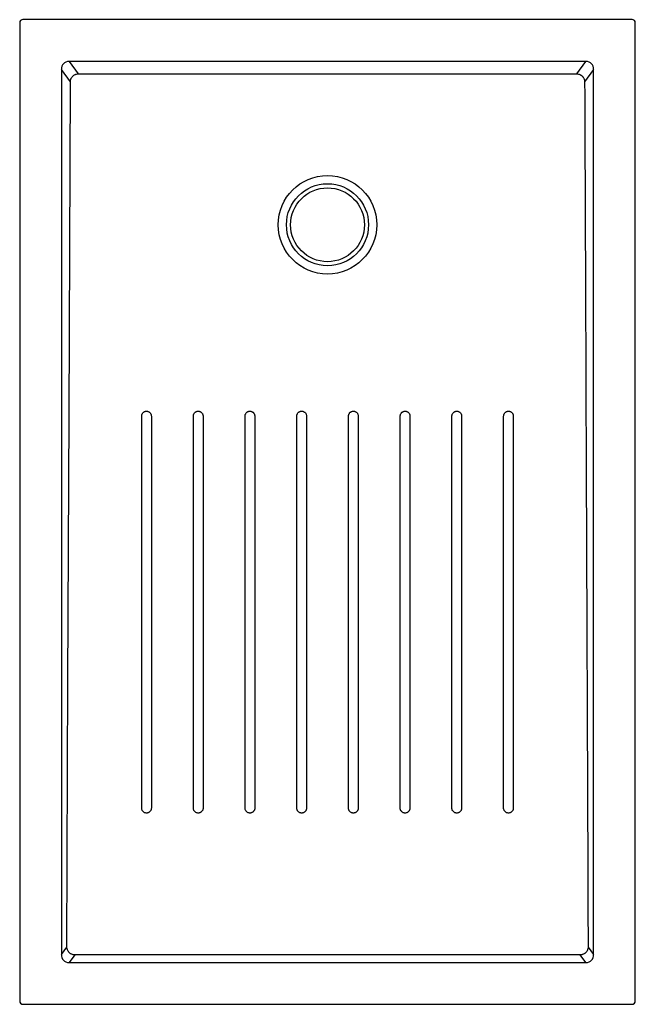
# Model space of a CAD drawing. Header units: millimetres. Extents: x 3978.51 to 3979.26, y 2518.07 to 2519.27.
import ezdxf

# ---------------------------------------------------------------- set-up
doc = ezdxf.new("R2010")
doc.units = ezdxf.units.MM
doc.layers.add('SANINDUSA', color=3, linetype='Continuous')

msp = doc.modelspace()

# ---------------------------------------------------------------- linework, layer by layer
at = {"layer": 'SANINDUSA'}
for p, q in [((3978.5058, 2519.2689), (3978.5058, 2518.0769)), ((3979.2518, 2519.2729), (3978.5098, 2519.2729)), ((3979.2558, 2518.0769), (3979.2558, 2519.2689)), ((3979.1957, 2519.2219), (3978.5659, 2519.2219)), ((3978.5659, 2519.2219), (3978.577, 2519.2068)), ((3979.1846, 2519.2068), (3979.1957, 2519.2219)), ((3978.5566, 2519.2121), (3978.5566, 2518.1336)), ((3978.5675, 2519.1973), (3978.5566, 2519.2121)), ((3979.205, 2519.2121), (3979.1941, 2519.1973)), ((3979.205, 2518.1336), (3979.205, 2519.2121)), ((3978.5566, 2518.1336), (3978.5633, 2518.1427)), ((3979.1983, 2518.1427), (3979.205, 2518.1336)), ((3978.5728, 2518.1331), (3978.5659, 2518.1238)), ((3979.1957, 2518.1238), (3979.1888, 2518.1331)), ((3978.5659, 2518.1238), (3979.1957, 2518.1238)), ((3978.5098, 2518.0729), (3979.2518, 2518.0729))]:
    msp.add_line(p, q, dxfattribs=at)
at = {"layer": 'SANINDUSA', "flags": 128}
for points in [[(3978.5633, 2518.1427), (3978.5646, 2518.4665), (3978.5659, 2518.7904), (3978.5675, 2519.1973)], [(3978.6544, 2518.3118), (3978.6544, 2518.3218), (3978.6544, 2518.3618), (3978.6544, 2518.5218), (3978.6544, 2518.7898)], [(3978.7174, 2518.3118), (3978.7174, 2518.3218), (3978.7174, 2518.3618), (3978.7174, 2518.5218), (3978.7174, 2518.7898)], [(3978.7804, 2518.3118), (3978.7804, 2518.3218), (3978.7804, 2518.3618), (3978.7804, 2518.5218), (3978.7804, 2518.7898)], [(3978.8434, 2518.3118), (3978.8434, 2518.3218), (3978.8434, 2518.3618), (3978.8434, 2518.5218), (3978.8434, 2518.7898)], [(3978.8552, 2518.7898), (3978.8552, 2518.7798), (3978.8552, 2518.7398), (3978.8552, 2518.6998), (3978.8552, 2518.5399), (3978.8552, 2518.3118)], [(3978.9064, 2518.3118), (3978.9064, 2518.3218), (3978.9064, 2518.3618), (3978.9064, 2518.5218), (3978.9064, 2518.7898)], [(3978.9694, 2518.3118), (3978.9694, 2518.3218), (3978.9694, 2518.3618), (3978.9694, 2518.5218), (3978.9694, 2518.7898)], [(3979.0324, 2518.3118), (3979.0324, 2518.3218), (3979.0324, 2518.3618), (3979.0324, 2518.5218), (3979.0324, 2518.7898)], [(3979.0954, 2518.3118), (3979.0954, 2518.3218), (3979.0954, 2518.3618), (3979.0954, 2518.5218), (3979.0954, 2518.7898)], [(3979.1888, 2518.1331), (3979.0269, 2518.1331), (3978.865, 2518.1331), (3978.5728, 2518.1331)]]:
    msp.add_lwpolyline(points, dxfattribs=at)
at = {"layer": 'SANINDUSA'}
for radius in [0.06, 0.05, 0.045]:
    msp.add_circle((3978.8808, 2519.0229), radius, dxfattribs=at)
for centre, major_axis, ratio, start_param, end_param in [((3978.5098, 2519.2689), (0.00283, -0.00283), 0.999805, 2.356292, 3.926893), ((3979.2518, 2519.2689), (-0.00283, -0.00283), 0.999805, 2.356292, 3.926893), ((3978.5672, 2519.2108), (-0.00695, 0.00944), 0.853352, 5.692293, 7.174452), ((3979.1944, 2519.2108), (0.00695, 0.00944), 0.853352, 5.391918, 6.874077), ((3978.5672, 2518.135), (0.00695, 0.00944), 0.853352, 2.250326, 3.732485), ((3979.1944, 2518.135), (-0.00695, 0.00944), 0.853352, 2.550701, 4.03286), ((3978.5098, 2518.0769), (0.00283, 0.00283), 0.999805, 2.356292, 3.926893), ((3979.2518, 2518.0769), (-0.00283, 0.00283), 0.999805, 2.356292, 3.926893)]:
    msp.add_ellipse(centre, major_axis=major_axis, ratio=ratio, start_param=start_param, end_param=end_param, dxfattribs=at)
for points, knots in [([(3978.5675, 2519.1973), (3978.5675, 2519.1979), (3978.5676, 2519.1985), (3978.5678, 2519.1994), (3978.5679, 2519.1997), (3978.568, 2519.2003), (3978.5683, 2519.2009), (3978.5685, 2519.2015), (3978.5688, 2519.202), (3978.569, 2519.2023), (3978.5695, 2519.2031), (3978.5699, 2519.2035), (3978.5708, 2519.2044), (3978.5713, 2519.2048), (3978.5723, 2519.2055), (3978.5728, 2519.2058), (3978.5737, 2519.2062), (3978.574, 2519.2063), (3978.5746, 2519.2065), (3978.5749, 2519.2066), (3978.5758, 2519.2068), (3978.5764, 2519.2068), (3978.577, 2519.2068)], [0, 0, 0, 0, 0.125, 0.125, 0.1875, 0.1875, 0.25, 0.3125, 0.3125, 0.375, 0.375, 0.5, 0.5, 0.625, 0.625, 0.75, 0.75, 0.8125, 0.8125, 0.875, 0.875, 1, 1, 1, 1]), ([(3978.577, 2519.2068), (3978.6277, 2519.2068), (3978.6783, 2519.2068), (3978.7542, 2519.2068), (3978.7795, 2519.2068), (3978.8302, 2519.2068), (3978.8555, 2519.2068), (3978.9061, 2519.2068), (3978.9314, 2519.2068), (3978.9821, 2519.2068), (3979.0074, 2519.2068), (3979.0833, 2519.2068), (3979.1339, 2519.2068), (3979.1846, 2519.2068)], [0, 0, 0, 0, 0.25, 0.25, 0.375, 0.375, 0.5, 0.5, 0.625, 0.625, 0.75, 0.75, 1, 1, 1, 1]), ([(3979.1846, 2519.2068), (3979.1852, 2519.2068), (3979.1858, 2519.2068), (3979.187, 2519.2065), (3979.1876, 2519.2063), (3979.1885, 2519.2059), (3979.1888, 2519.2058), (3979.1893, 2519.2055), (3979.1896, 2519.2053), (3979.1904, 2519.2048), (3979.1908, 2519.2044), (3979.1915, 2519.2037), (3979.1917, 2519.2035), (3979.1921, 2519.203), (3979.1923, 2519.2028), (3979.1928, 2519.202), (3979.1931, 2519.2015), (3979.1934, 2519.2006), (3979.1936, 2519.2003), (3979.1937, 2519.1997), (3979.1938, 2519.1994), (3979.194, 2519.1985), (3979.1941, 2519.1979), (3979.1941, 2519.1973)], [0, 0, 0, 0, 0.125, 0.125, 0.25, 0.25, 0.3125, 0.3125, 0.375, 0.375, 0.5, 0.5, 0.5625, 0.5625, 0.625, 0.625, 0.75, 0.75, 0.8125, 0.8125, 0.875, 0.875, 1, 1, 1, 1]), ([(3979.1941, 2519.1973), (3979.1944, 2519.1094), (3979.1948, 2519.0215), (3979.1955, 2518.8458), (3979.1958, 2518.7579), (3979.1969, 2518.4942), (3979.1976, 2518.3185), (3979.1983, 2518.1427)], [0, 0, 0, 0, 0.25, 0.25, 0.5, 0.5, 1, 1, 1, 1]), ([(3978.6544, 2518.7898), (3978.6544, 2518.7902), (3978.6544, 2518.7906), (3978.6545, 2518.7912), (3978.6546, 2518.7913), (3978.6547, 2518.7917), (3978.6547, 2518.7919), (3978.655, 2518.7924), (3978.6551, 2518.7928), (3978.6556, 2518.7934), (3978.6558, 2518.7937), (3978.6564, 2518.7943), (3978.6567, 2518.7945), (3978.6571, 2518.7948), (3978.6573, 2518.7949), (3978.6576, 2518.7951), (3978.6578, 2518.7952), (3978.6583, 2518.7954), (3978.6587, 2518.7955), (3978.6595, 2518.7957), (3978.6599, 2518.7957), (3978.6603, 2518.7957)], [0, 0, 0, 0, 0.125, 0.125, 0.1875, 0.1875, 0.25, 0.25, 0.375, 0.375, 0.5, 0.5, 0.625, 0.625, 0.6875, 0.6875, 0.75, 0.75, 0.875, 0.875, 1, 1, 1, 1]), ([(3978.6603, 2518.7957), (3978.6606, 2518.7957), (3978.661, 2518.7957), (3978.6616, 2518.7956), (3978.6618, 2518.7955), (3978.6621, 2518.7954), (3978.6623, 2518.7953), (3978.6629, 2518.7951), (3978.6632, 2518.7949), (3978.6638, 2518.7945), (3978.6642, 2518.7943), (3978.6647, 2518.7937), (3978.6649, 2518.7934), (3978.6653, 2518.7929), (3978.6654, 2518.7928), (3978.6655, 2518.7924), (3978.6656, 2518.7923), (3978.6659, 2518.7917), (3978.666, 2518.7914), (3978.6661, 2518.7906), (3978.6662, 2518.7902), (3978.6662, 2518.7898)], [0, 0, 0, 0, 0.125, 0.125, 0.1875, 0.1875, 0.25, 0.25, 0.375, 0.375, 0.5, 0.5, 0.625, 0.625, 0.6875, 0.6875, 0.75, 0.75, 0.875, 0.875, 1, 1, 1, 1]), ([(3978.6662, 2518.7898), (3978.6662, 2518.75), (3978.6662, 2518.7102), (3978.6662, 2518.6305), (3978.6662, 2518.5907), (3978.6662, 2518.4712), (3978.6662, 2518.3915), (3978.6662, 2518.3118)], [0, 0, 0, 0, 0.25, 0.25, 0.5, 0.5, 1, 1, 1, 1]), ([(3978.7174, 2518.7898), (3978.7174, 2518.7902), (3978.7174, 2518.7906), (3978.7175, 2518.7912), (3978.7176, 2518.7913), (3978.7177, 2518.7917), (3978.7177, 2518.7919), (3978.718, 2518.7924), (3978.7181, 2518.7928), (3978.7186, 2518.7934), (3978.7188, 2518.7937), (3978.7194, 2518.7943), (3978.7197, 2518.7945), (3978.7201, 2518.7948), (3978.7203, 2518.7949), (3978.7206, 2518.7951), (3978.7208, 2518.7952), (3978.7214, 2518.7954), (3978.7217, 2518.7955), (3978.7225, 2518.7957), (3978.7229, 2518.7957), (3978.7233, 2518.7957)], [0, 0, 0, 0, 0.125, 0.125, 0.1875, 0.1875, 0.25, 0.25, 0.375, 0.375, 0.5, 0.5, 0.625, 0.625, 0.6875, 0.6875, 0.75, 0.75, 0.875, 0.875, 1, 1, 1, 1]), ([(3978.7233, 2518.7957), (3978.7237, 2518.7957), (3978.724, 2518.7957), (3978.7246, 2518.7956), (3978.7248, 2518.7955), (3978.7252, 2518.7954), (3978.7253, 2518.7953), (3978.7259, 2518.7951), (3978.7262, 2518.7949), (3978.7269, 2518.7945), (3978.7272, 2518.7943), (3978.7277, 2518.7937), (3978.7279, 2518.7934), (3978.7283, 2518.7929), (3978.7284, 2518.7928), (3978.7286, 2518.7924), (3978.7286, 2518.7923), (3978.7289, 2518.7917), (3978.729, 2518.7914), (3978.7291, 2518.7906), (3978.7292, 2518.7902), (3978.7292, 2518.7898)], [0, 0, 0, 0, 0.125, 0.125, 0.1875, 0.1875, 0.25, 0.25, 0.375, 0.375, 0.5, 0.5, 0.625, 0.625, 0.6875, 0.6875, 0.75, 0.75, 0.875, 0.875, 1, 1, 1, 1]), ([(3978.7292, 2518.7898), (3978.7292, 2518.7699), (3978.7292, 2518.75), (3978.7292, 2518.7102), (3978.7292, 2518.6902), (3978.7292, 2518.6305), (3978.7292, 2518.5906), (3978.7292, 2518.4711), (3978.7292, 2518.3915), (3978.7292, 2518.3118)], [0, 0, 0, 0, 0.125, 0.125, 0.25, 0.25, 0.5, 0.5, 1, 1, 1, 1]), ([(3978.7804, 2518.7898), (3978.7804, 2518.7902), (3978.7804, 2518.7906), (3978.7805, 2518.7912), (3978.7806, 2518.7913), (3978.7807, 2518.7917), (3978.7807, 2518.7919), (3978.781, 2518.7924), (3978.7812, 2518.7928), (3978.7816, 2518.7934), (3978.7818, 2518.7937), (3978.7824, 2518.7943), (3978.7827, 2518.7945), (3978.7832, 2518.7948), (3978.7833, 2518.7949), (3978.7837, 2518.7951), (3978.7838, 2518.7952), (3978.7844, 2518.7954), (3978.7847, 2518.7955), (3978.7855, 2518.7957), (3978.7859, 2518.7957), (3978.7863, 2518.7957)], [0, 0, 0, 0, 0.125, 0.125, 0.1875, 0.1875, 0.25, 0.25, 0.375, 0.375, 0.5, 0.5, 0.625, 0.625, 0.6875, 0.6875, 0.75, 0.75, 0.875, 0.875, 1, 1, 1, 1]), ([(3978.7863, 2518.7957), (3978.7867, 2518.7957), (3978.787, 2518.7957), (3978.7876, 2518.7956), (3978.7878, 2518.7955), (3978.7882, 2518.7954), (3978.7884, 2518.7953), (3978.7889, 2518.7951), (3978.7892, 2518.7949), (3978.7899, 2518.7945), (3978.7902, 2518.7943), (3978.7907, 2518.7937), (3978.791, 2518.7934), (3978.7913, 2518.7929), (3978.7914, 2518.7928), (3978.7916, 2518.7924), (3978.7916, 2518.7923), (3978.7919, 2518.7917), (3978.792, 2518.7913), (3978.7921, 2518.7906), (3978.7922, 2518.7902), (3978.7922, 2518.7898)], [0, 0, 0, 0, 0.125, 0.125, 0.1875, 0.1875, 0.25, 0.25, 0.375, 0.375, 0.5, 0.5, 0.625, 0.625, 0.6875, 0.6875, 0.75, 0.75, 0.875, 0.875, 1, 1, 1, 1]), ([(3978.7922, 2518.7898), (3978.7922, 2518.7699), (3978.7922, 2518.75), (3978.7922, 2518.7101), (3978.7922, 2518.6902), (3978.7922, 2518.6305), (3978.7922, 2518.5906), (3978.7922, 2518.4711), (3978.7922, 2518.3915), (3978.7922, 2518.3118)], [0, 0, 0, 0, 0.125, 0.125, 0.25, 0.25, 0.5, 0.5, 1, 1, 1, 1]), ([(3978.8434, 2518.7898), (3978.8434, 2518.7902), (3978.8434, 2518.7906), (3978.8435, 2518.7912), (3978.8436, 2518.7913), (3978.8437, 2518.7917), (3978.8438, 2518.7919), (3978.844, 2518.7924), (3978.8442, 2518.7928), (3978.8446, 2518.7934), (3978.8448, 2518.7937), (3978.8454, 2518.7943), (3978.8457, 2518.7945), (3978.8462, 2518.7948), (3978.8463, 2518.7949), (3978.8467, 2518.7951), (3978.8468, 2518.7952), (3978.8474, 2518.7954), (3978.8477, 2518.7955), (3978.8485, 2518.7957), (3978.8489, 2518.7957), (3978.8493, 2518.7957)], [0, 0, 0, 0, 0.125, 0.125, 0.1875, 0.1875, 0.25, 0.25, 0.375, 0.375, 0.5, 0.5, 0.625, 0.625, 0.6875, 0.6875, 0.75, 0.75, 0.875, 0.875, 1, 1, 1, 1]), ([(3978.8493, 2518.7957), (3978.8497, 2518.7957), (3978.8501, 2518.7957), (3978.8506, 2518.7956), (3978.8508, 2518.7955), (3978.8512, 2518.7954), (3978.8514, 2518.7953), (3978.8519, 2518.7951), (3978.8522, 2518.7949), (3978.8529, 2518.7945), (3978.8532, 2518.7943), (3978.8537, 2518.7937), (3978.854, 2518.7934), (3978.8543, 2518.7929), (3978.8544, 2518.7928), (3978.8546, 2518.7924), (3978.8547, 2518.7923), (3978.8549, 2518.7917), (3978.855, 2518.7913), (3978.8551, 2518.7906), (3978.8552, 2518.7902), (3978.8552, 2518.7898)], [0, 0, 0, 0, 0.125, 0.125, 0.1875, 0.1875, 0.25, 0.25, 0.375, 0.375, 0.5, 0.5, 0.625, 0.625, 0.6875, 0.6875, 0.75, 0.75, 0.875, 0.875, 1, 1, 1, 1]), ([(3978.9064, 2518.7898), (3978.9064, 2518.7902), (3978.9064, 2518.7906), (3978.9066, 2518.7912), (3978.9066, 2518.7913), (3978.9067, 2518.7917), (3978.9068, 2518.7919), (3978.907, 2518.7924), (3978.9072, 2518.7928), (3978.9076, 2518.7934), (3978.9079, 2518.7937), (3978.9084, 2518.7943), (3978.9087, 2518.7945), (3978.9092, 2518.7948), (3978.9094, 2518.7949), (3978.9097, 2518.7951), (3978.9099, 2518.7952), (3978.9104, 2518.7954), (3978.9108, 2518.7955), (3978.9115, 2518.7957), (3978.9119, 2518.7957), (3978.9123, 2518.7957)], [0, 0, 0, 0, 0.125, 0.125, 0.1875, 0.1875, 0.25, 0.25, 0.375, 0.375, 0.5, 0.5, 0.625, 0.625, 0.6875, 0.6875, 0.75, 0.75, 0.875, 0.875, 1, 1, 1, 1]), ([(3978.9123, 2518.7957), (3978.9127, 2518.7957), (3978.9131, 2518.7957), (3978.9136, 2518.7956), (3978.9138, 2518.7955), (3978.9142, 2518.7954), (3978.9144, 2518.7953), (3978.9149, 2518.7951), (3978.9153, 2518.7949), (3978.9159, 2518.7945), (3978.9162, 2518.7943), (3978.9167, 2518.7937), (3978.917, 2518.7934), (3978.9173, 2518.7929), (3978.9174, 2518.7928), (3978.9176, 2518.7924), (3978.9177, 2518.7923), (3978.9179, 2518.7917), (3978.918, 2518.7913), (3978.9182, 2518.7906), (3978.9182, 2518.7902), (3978.9182, 2518.7898)], [0, 0, 0, 0, 0.125, 0.125, 0.1875, 0.1875, 0.25, 0.25, 0.375, 0.375, 0.5, 0.5, 0.625, 0.625, 0.6875, 0.6875, 0.75, 0.75, 0.875, 0.875, 1, 1, 1, 1]), ([(3978.9182, 2518.7898), (3978.9182, 2518.7865), (3978.9182, 2518.7831), (3978.9182, 2518.7798), (3978.9182, 2518.7665), (3978.9182, 2518.7532), (3978.9182, 2518.7398), (3978.9182, 2518.7132), (3978.9182, 2518.6865), (3978.9182, 2518.6598), (3978.9182, 2518.5438), (3978.9182, 2518.4278), (3978.9182, 2518.3118)], [0, 0, 0, 0, 0.01, 0.01, 0.01, 0.05, 0.05, 0.05, 0.13, 0.13, 0.13, 0.4781193, 0.4781193, 0.4781193, 0.4781193]), ([(3978.9694, 2518.7898), (3978.9694, 2518.7902), (3978.9695, 2518.7906), (3978.9696, 2518.7912), (3978.9696, 2518.7913), (3978.9697, 2518.7917), (3978.9698, 2518.7919), (3978.97, 2518.7924), (3978.9702, 2518.7928), (3978.9706, 2518.7934), (3978.9709, 2518.7937), (3978.9714, 2518.7943), (3978.9717, 2518.7945), (3978.9722, 2518.7948), (3978.9724, 2518.7949), (3978.9727, 2518.7951), (3978.9729, 2518.7952), (3978.9734, 2518.7954), (3978.9738, 2518.7955), (3978.9745, 2518.7957), (3978.9749, 2518.7957), (3978.9753, 2518.7957)], [0, 0, 0, 0, 0.125, 0.125, 0.1875, 0.1875, 0.25, 0.25, 0.375, 0.375, 0.5, 0.5, 0.625, 0.625, 0.6875, 0.6875, 0.75, 0.75, 0.875, 0.875, 1, 1, 1, 1]), ([(3978.9753, 2518.7957), (3978.9757, 2518.7957), (3978.9761, 2518.7957), (3978.9767, 2518.7956), (3978.9768, 2518.7955), (3978.9772, 2518.7954), (3978.9774, 2518.7953), (3978.9779, 2518.7951), (3978.9783, 2518.7949), (3978.9789, 2518.7945), (3978.9792, 2518.7943), (3978.9798, 2518.7937), (3978.98, 2518.7934), (3978.9803, 2518.7929), (3978.9804, 2518.7928), (3978.9806, 2518.7924), (3978.9807, 2518.7923), (3978.9809, 2518.7917), (3978.981, 2518.7914), (3978.9812, 2518.7906), (3978.9812, 2518.7902), (3978.9812, 2518.7898)], [0, 0, 0, 0, 0.125, 0.125, 0.1875, 0.1875, 0.25, 0.25, 0.375, 0.375, 0.5, 0.5, 0.625, 0.625, 0.6875, 0.6875, 0.75, 0.75, 0.875, 0.875, 1, 1, 1, 1]), ([(3978.9812, 2518.7898), (3978.9812, 2518.75), (3978.9812, 2518.7101), (3978.9812, 2518.6305), (3978.9812, 2518.5906), (3978.9812, 2518.4711), (3978.9812, 2518.3915), (3978.9812, 2518.3118)], [0, 0, 0, 0, 0.25, 0.25, 0.5, 0.5, 1, 1, 1, 1]), ([(3979.0324, 2518.7898), (3979.0324, 2518.7902), (3979.0325, 2518.7906), (3979.0326, 2518.7912), (3979.0326, 2518.7913), (3979.0327, 2518.7917), (3979.0328, 2518.7919), (3979.033, 2518.7924), (3979.0332, 2518.7928), (3979.0336, 2518.7934), (3979.0339, 2518.7937), (3979.0344, 2518.7943), (3979.0347, 2518.7945), (3979.0352, 2518.7948), (3979.0354, 2518.7949), (3979.0357, 2518.7951), (3979.0359, 2518.7952), (3979.0364, 2518.7954), (3979.0368, 2518.7955), (3979.0376, 2518.7957), (3979.0379, 2518.7957), (3979.0383, 2518.7957)], [0, 0, 0, 0, 0.125, 0.125, 0.1875, 0.1875, 0.25, 0.25, 0.375, 0.375, 0.5, 0.5, 0.625, 0.625, 0.6875, 0.6875, 0.75, 0.75, 0.875, 0.875, 1, 1, 1, 1]), ([(3979.0383, 2518.7957), (3979.0387, 2518.7957), (3979.0391, 2518.7957), (3979.0397, 2518.7956), (3979.0399, 2518.7955), (3979.0402, 2518.7954), (3979.0404, 2518.7953), (3979.0409, 2518.7951), (3979.0413, 2518.7949), (3979.0419, 2518.7945), (3979.0422, 2518.7943), (3979.0428, 2518.7937), (3979.043, 2518.7934), (3979.0433, 2518.7929), (3979.0434, 2518.7928), (3979.0436, 2518.7924), (3979.0437, 2518.7923), (3979.0439, 2518.7917), (3979.044, 2518.7914), (3979.0442, 2518.7906), (3979.0442, 2518.7902), (3979.0442, 2518.7898)], [0, 0, 0, 0, 0.125, 0.125, 0.1875, 0.1875, 0.25, 0.25, 0.375, 0.375, 0.5, 0.5, 0.625, 0.625, 0.6875, 0.6875, 0.75, 0.75, 0.875, 0.875, 1, 1, 1, 1]), ([(3979.0442, 2518.7898), (3979.0442, 2518.7699), (3979.0442, 2518.75), (3979.0442, 2518.7102), (3979.0442, 2518.6902), (3979.0442, 2518.6305), (3979.0442, 2518.5907), (3979.0442, 2518.4712), (3979.0442, 2518.3915), (3979.0442, 2518.3118)], [0, 0, 0, 0, 0.125, 0.125, 0.25, 0.25, 0.5, 0.5, 1, 1, 1, 1]), ([(3979.0954, 2518.7898), (3979.0954, 2518.7902), (3979.0955, 2518.7906), (3979.0956, 2518.7912), (3979.0956, 2518.7913), (3979.0958, 2518.7917), (3979.0958, 2518.7919), (3979.096, 2518.7924), (3979.0962, 2518.7928), (3979.0966, 2518.7934), (3979.0969, 2518.7937), (3979.0974, 2518.7943), (3979.0977, 2518.7945), (3979.0982, 2518.7948), (3979.0984, 2518.7949), (3979.0987, 2518.7951), (3979.0989, 2518.7952), (3979.0994, 2518.7954), (3979.0998, 2518.7955), (3979.1006, 2518.7957), (3979.101, 2518.7957), (3979.1013, 2518.7957)], [0, 0, 0, 0, 0.125, 0.125, 0.1875, 0.1875, 0.25, 0.25, 0.375, 0.375, 0.5, 0.5, 0.625, 0.625, 0.6875, 0.6875, 0.75, 0.75, 0.875, 0.875, 1, 1, 1, 1]), ([(3979.1013, 2518.7957), (3979.1017, 2518.7957), (3979.1021, 2518.7957), (3979.1027, 2518.7956), (3979.1029, 2518.7955), (3979.1032, 2518.7954), (3979.1034, 2518.7953), (3979.104, 2518.7951), (3979.1043, 2518.7949), (3979.1049, 2518.7945), (3979.1052, 2518.7943), (3979.1058, 2518.7937), (3979.106, 2518.7934), (3979.1063, 2518.7929), (3979.1065, 2518.7928), (3979.1066, 2518.7924), (3979.1067, 2518.7923), (3979.1069, 2518.7917), (3979.107, 2518.7914), (3979.1072, 2518.7906), (3979.1072, 2518.7902), (3979.1072, 2518.7898)], [0, 0, 0, 0, 0.125, 0.125, 0.1875, 0.1875, 0.25, 0.25, 0.375, 0.375, 0.5, 0.5, 0.625, 0.625, 0.6875, 0.6875, 0.75, 0.75, 0.875, 0.875, 1, 1, 1, 1]), ([(3979.1072, 2518.7898), (3979.1072, 2518.75), (3979.1072, 2518.7102), (3979.1072, 2518.6305), (3979.1072, 2518.5907), (3979.1072, 2518.4712), (3979.1072, 2518.3915), (3979.1072, 2518.3118)], [0, 0, 0, 0, 0.25, 0.25, 0.5, 0.5, 1, 1, 1, 1]), ([(3978.6603, 2518.3059), (3978.6599, 2518.3059), (3978.6595, 2518.306), (3978.6589, 2518.3061), (3978.6588, 2518.3061), (3978.6584, 2518.3062), (3978.6582, 2518.3063), (3978.6577, 2518.3065), (3978.6573, 2518.3067), (3978.6567, 2518.3071), (3978.6564, 2518.3074), (3978.6558, 2518.3079), (3978.6556, 2518.3082), (3978.6553, 2518.3087), (3978.6552, 2518.3089), (3978.655, 2518.3092), (3978.6549, 2518.3094), (3978.6547, 2518.3099), (3978.6546, 2518.3103), (3978.6544, 2518.311), (3978.6544, 2518.3114), (3978.6544, 2518.3118)], [0, 0, 0, 0, 0.125, 0.125, 0.1875, 0.1875, 0.25, 0.25, 0.375, 0.375, 0.5, 0.5, 0.625, 0.625, 0.6875, 0.6875, 0.75, 0.75, 0.875, 0.875, 1, 1, 1, 1]), ([(3978.6662, 2518.3118), (3978.6662, 2518.3114), (3978.6661, 2518.311), (3978.666, 2518.3105), (3978.666, 2518.3103), (3978.6659, 2518.3099), (3978.6658, 2518.3097), (3978.6656, 2518.3092), (3978.6654, 2518.3089), (3978.665, 2518.3082), (3978.6647, 2518.3079), (3978.6642, 2518.3074), (3978.6639, 2518.3071), (3978.6634, 2518.3068), (3978.6632, 2518.3067), (3978.6629, 2518.3065), (3978.6627, 2518.3064), (3978.6622, 2518.3062), (3978.6618, 2518.3061), (3978.6611, 2518.306), (3978.6607, 2518.3059), (3978.6603, 2518.3059)], [0, 0, 0, 0, 0.125, 0.125, 0.1875, 0.1875, 0.25, 0.25, 0.375, 0.375, 0.5, 0.5, 0.625, 0.625, 0.6875, 0.6875, 0.75, 0.75, 0.875, 0.875, 1, 1, 1, 1]), ([(3978.7233, 2518.3059), (3978.7229, 2518.3059), (3978.7225, 2518.306), (3978.722, 2518.3061), (3978.7218, 2518.3061), (3978.7214, 2518.3062), (3978.7212, 2518.3063), (3978.7207, 2518.3065), (3978.7203, 2518.3067), (3978.7197, 2518.3071), (3978.7194, 2518.3074), (3978.7188, 2518.3079), (3978.7186, 2518.3082), (3978.7183, 2518.3087), (3978.7182, 2518.3089), (3978.718, 2518.3092), (3978.7179, 2518.3094), (3978.7177, 2518.3099), (3978.7176, 2518.3103), (3978.7174, 2518.311), (3978.7174, 2518.3114), (3978.7174, 2518.3118)], [0, 0, 0, 0, 0.125, 0.125, 0.1875, 0.1875, 0.25, 0.25, 0.375, 0.375, 0.5, 0.5, 0.625, 0.625, 0.6875, 0.6875, 0.75, 0.75, 0.875, 0.875, 1, 1, 1, 1]), ([(3978.7292, 2518.3118), (3978.7292, 2518.3114), (3978.7291, 2518.311), (3978.729, 2518.3105), (3978.729, 2518.3103), (3978.7289, 2518.3099), (3978.7288, 2518.3097), (3978.7286, 2518.3092), (3978.7284, 2518.3089), (3978.728, 2518.3082), (3978.7277, 2518.3079), (3978.7272, 2518.3074), (3978.7269, 2518.3071), (3978.7264, 2518.3068), (3978.7262, 2518.3067), (3978.7259, 2518.3065), (3978.7257, 2518.3064), (3978.7252, 2518.3062), (3978.7248, 2518.3061), (3978.7241, 2518.306), (3978.7237, 2518.3059), (3978.7233, 2518.3059)], [0, 0, 0, 0, 0.125, 0.125, 0.1875, 0.1875, 0.25, 0.25, 0.375, 0.375, 0.5, 0.5, 0.625, 0.625, 0.6875, 0.6875, 0.75, 0.75, 0.875, 0.875, 1, 1, 1, 1]), ([(3978.7863, 2518.3059), (3978.7859, 2518.3059), (3978.7855, 2518.306), (3978.785, 2518.3061), (3978.7848, 2518.3061), (3978.7844, 2518.3062), (3978.7842, 2518.3063), (3978.7837, 2518.3065), (3978.7833, 2518.3067), (3978.7827, 2518.3071), (3978.7824, 2518.3074), (3978.7818, 2518.3079), (3978.7816, 2518.3082), (3978.7813, 2518.3087), (3978.7812, 2518.3089), (3978.781, 2518.3092), (3978.7809, 2518.3094), (3978.7807, 2518.3099), (3978.7806, 2518.3103), (3978.7804, 2518.311), (3978.7804, 2518.3114), (3978.7804, 2518.3118)], [0, 0, 0, 0, 0.125, 0.125, 0.1875, 0.1875, 0.25, 0.25, 0.375, 0.375, 0.5, 0.5, 0.625, 0.625, 0.6875, 0.6875, 0.75, 0.75, 0.875, 0.875, 1, 1, 1, 1]), ([(3978.7922, 2518.3118), (3978.7922, 2518.3114), (3978.7922, 2518.311), (3978.792, 2518.3105), (3978.792, 2518.3103), (3978.7919, 2518.3099), (3978.7918, 2518.3097), (3978.7916, 2518.3092), (3978.7914, 2518.3089), (3978.791, 2518.3082), (3978.7907, 2518.3079), (3978.7902, 2518.3074), (3978.7899, 2518.3071), (3978.7894, 2518.3068), (3978.7892, 2518.3067), (3978.7889, 2518.3065), (3978.7887, 2518.3064), (3978.7882, 2518.3062), (3978.7878, 2518.3061), (3978.7871, 2518.306), (3978.7867, 2518.3059), (3978.7863, 2518.3059)], [0, 0, 0, 0, 0.125, 0.125, 0.1875, 0.1875, 0.25, 0.25, 0.375, 0.375, 0.5, 0.5, 0.625, 0.625, 0.6875, 0.6875, 0.75, 0.75, 0.875, 0.875, 1, 1, 1, 1]), ([(3978.8493, 2518.3059), (3978.8489, 2518.3059), (3978.8485, 2518.306), (3978.848, 2518.3061), (3978.8478, 2518.3061), (3978.8474, 2518.3062), (3978.8472, 2518.3063), (3978.8467, 2518.3065), (3978.8463, 2518.3067), (3978.8457, 2518.3071), (3978.8454, 2518.3074), (3978.8449, 2518.3079), (3978.8446, 2518.3082), (3978.8443, 2518.3087), (3978.8442, 2518.3089), (3978.844, 2518.3092), (3978.8439, 2518.3094), (3978.8437, 2518.3099), (3978.8436, 2518.3103), (3978.8434, 2518.311), (3978.8434, 2518.3114), (3978.8434, 2518.3118)], [0, 0, 0, 0, 0.125, 0.125, 0.1875, 0.1875, 0.25, 0.25, 0.375, 0.375, 0.5, 0.5, 0.625, 0.625, 0.6875, 0.6875, 0.75, 0.75, 0.875, 0.875, 1, 1, 1, 1]), ([(3978.8552, 2518.3118), (3978.8552, 2518.3114), (3978.8552, 2518.311), (3978.855, 2518.3105), (3978.855, 2518.3103), (3978.8549, 2518.3099), (3978.8548, 2518.3097), (3978.8546, 2518.3092), (3978.8544, 2518.3089), (3978.854, 2518.3082), (3978.8537, 2518.3079), (3978.8532, 2518.3074), (3978.8529, 2518.3071), (3978.8524, 2518.3068), (3978.8522, 2518.3067), (3978.8519, 2518.3065), (3978.8517, 2518.3064), (3978.8512, 2518.3062), (3978.8508, 2518.3061), (3978.8501, 2518.306), (3978.8497, 2518.3059), (3978.8493, 2518.3059)], [0, 0, 0, 0, 0.125, 0.125, 0.1875, 0.1875, 0.25, 0.25, 0.375, 0.375, 0.5, 0.5, 0.625, 0.625, 0.6875, 0.6875, 0.75, 0.75, 0.875, 0.875, 1, 1, 1, 1]), ([(3978.9123, 2518.3059), (3978.9119, 2518.3059), (3978.9115, 2518.306), (3978.911, 2518.3061), (3978.9108, 2518.3061), (3978.9104, 2518.3062), (3978.9102, 2518.3063), (3978.9097, 2518.3065), (3978.9093, 2518.3067), (3978.9087, 2518.3071), (3978.9084, 2518.3074), (3978.9079, 2518.3079), (3978.9076, 2518.3082), (3978.9073, 2518.3087), (3978.9072, 2518.3089), (3978.907, 2518.3092), (3978.9069, 2518.3094), (3978.9067, 2518.3099), (3978.9066, 2518.3103), (3978.9064, 2518.311), (3978.9064, 2518.3114), (3978.9064, 2518.3118)], [0, 0, 0, 0, 0.125, 0.125, 0.1875, 0.1875, 0.25, 0.25, 0.375, 0.375, 0.5, 0.5, 0.625, 0.625, 0.6875, 0.6875, 0.75, 0.75, 0.875, 0.875, 1, 1, 1, 1]), ([(3978.9182, 2518.3118), (3978.9182, 2518.3114), (3978.9182, 2518.311), (3978.918, 2518.3105), (3978.918, 2518.3103), (3978.9179, 2518.3099), (3978.9178, 2518.3097), (3978.9176, 2518.3092), (3978.9174, 2518.3089), (3978.917, 2518.3082), (3978.9167, 2518.3079), (3978.9162, 2518.3074), (3978.9159, 2518.3071), (3978.9154, 2518.3068), (3978.9153, 2518.3067), (3978.9149, 2518.3065), (3978.9147, 2518.3064), (3978.9142, 2518.3062), (3978.9138, 2518.3061), (3978.9131, 2518.306), (3978.9127, 2518.3059), (3978.9123, 2518.3059)], [0, 0, 0, 0, 0.125, 0.125, 0.1875, 0.1875, 0.25, 0.25, 0.375, 0.375, 0.5, 0.5, 0.625, 0.625, 0.6875, 0.6875, 0.75, 0.75, 0.875, 0.875, 1, 1, 1, 1]), ([(3978.9753, 2518.3059), (3978.9749, 2518.3059), (3978.9745, 2518.306), (3978.974, 2518.3061), (3978.9738, 2518.3061), (3978.9734, 2518.3062), (3978.9732, 2518.3063), (3978.9727, 2518.3065), (3978.9723, 2518.3067), (3978.9717, 2518.3071), (3978.9714, 2518.3074), (3978.9709, 2518.3079), (3978.9706, 2518.3082), (3978.9703, 2518.3087), (3978.9702, 2518.3089), (3978.97, 2518.3092), (3978.9699, 2518.3094), (3978.9697, 2518.3099), (3978.9696, 2518.3103), (3978.9694, 2518.311), (3978.9694, 2518.3114), (3978.9694, 2518.3118)], [0, 0, 0, 0, 0.125, 0.125, 0.1875, 0.1875, 0.25, 0.25, 0.375, 0.375, 0.5, 0.5, 0.625, 0.625, 0.6875, 0.6875, 0.75, 0.75, 0.875, 0.875, 1, 1, 1, 1]), ([(3978.9812, 2518.3118), (3978.9812, 2518.3114), (3978.9812, 2518.311), (3978.9811, 2518.3105), (3978.981, 2518.3103), (3978.9809, 2518.3099), (3978.9808, 2518.3097), (3978.9806, 2518.3092), (3978.9804, 2518.3089), (3978.98, 2518.3082), (3978.9797, 2518.3079), (3978.9792, 2518.3074), (3978.9789, 2518.3071), (3978.9784, 2518.3068), (3978.9783, 2518.3067), (3978.9779, 2518.3065), (3978.9777, 2518.3064), (3978.9772, 2518.3062), (3978.9768, 2518.3061), (3978.9761, 2518.306), (3978.9757, 2518.3059), (3978.9753, 2518.3059)], [0, 0, 0, 0, 0.125, 0.125, 0.1875, 0.1875, 0.25, 0.25, 0.375, 0.375, 0.5, 0.5, 0.625, 0.625, 0.6875, 0.6875, 0.75, 0.75, 0.875, 0.875, 1, 1, 1, 1]), ([(3979.0383, 2518.3059), (3979.0379, 2518.3059), (3979.0375, 2518.306), (3979.037, 2518.3061), (3979.0368, 2518.3061), (3979.0364, 2518.3062), (3979.0362, 2518.3063), (3979.0357, 2518.3065), (3979.0354, 2518.3067), (3979.0347, 2518.3071), (3979.0344, 2518.3074), (3979.0339, 2518.3079), (3979.0336, 2518.3082), (3979.0333, 2518.3087), (3979.0332, 2518.3089), (3979.033, 2518.3092), (3979.0329, 2518.3094), (3979.0327, 2518.3099), (3979.0326, 2518.3103), (3979.0324, 2518.311), (3979.0324, 2518.3114), (3979.0324, 2518.3118)], [0, 0, 0, 0, 0.125, 0.125, 0.1875, 0.1875, 0.25, 0.25, 0.375, 0.375, 0.5, 0.5, 0.625, 0.625, 0.6875, 0.6875, 0.75, 0.75, 0.875, 0.875, 1, 1, 1, 1]), ([(3979.0442, 2518.3118), (3979.0442, 2518.3114), (3979.0442, 2518.311), (3979.0441, 2518.3105), (3979.044, 2518.3103), (3979.0439, 2518.3099), (3979.0438, 2518.3097), (3979.0436, 2518.3092), (3979.0434, 2518.3089), (3979.043, 2518.3082), (3979.0428, 2518.3079), (3979.0422, 2518.3074), (3979.0419, 2518.3071), (3979.0414, 2518.3068), (3979.0413, 2518.3067), (3979.0409, 2518.3065), (3979.0407, 2518.3064), (3979.0402, 2518.3062), (3979.0398, 2518.3061), (3979.0391, 2518.306), (3979.0387, 2518.3059), (3979.0383, 2518.3059)], [0, 0, 0, 0, 0.125, 0.125, 0.1875, 0.1875, 0.25, 0.25, 0.375, 0.375, 0.5, 0.5, 0.625, 0.625, 0.6875, 0.6875, 0.75, 0.75, 0.875, 0.875, 1, 1, 1, 1]), ([(3979.1013, 2518.3059), (3979.1009, 2518.3059), (3979.1005, 2518.306), (3979.1, 2518.3061), (3979.0998, 2518.3061), (3979.0994, 2518.3062), (3979.0992, 2518.3063), (3979.0987, 2518.3065), (3979.0984, 2518.3067), (3979.0977, 2518.3071), (3979.0974, 2518.3074), (3979.0969, 2518.3079), (3979.0966, 2518.3082), (3979.0963, 2518.3087), (3979.0962, 2518.3089), (3979.096, 2518.3092), (3979.0959, 2518.3094), (3979.0957, 2518.3099), (3979.0956, 2518.3103), (3979.0954, 2518.311), (3979.0954, 2518.3114), (3979.0954, 2518.3118)], [0, 0, 0, 0, 0.125, 0.125, 0.1875, 0.1875, 0.25, 0.25, 0.375, 0.375, 0.5, 0.5, 0.625, 0.625, 0.6875, 0.6875, 0.75, 0.75, 0.875, 0.875, 1, 1, 1, 1]), ([(3979.1072, 2518.3118), (3979.1072, 2518.3114), (3979.1072, 2518.311), (3979.1071, 2518.3105), (3979.107, 2518.3103), (3979.1069, 2518.3099), (3979.1068, 2518.3097), (3979.1066, 2518.3092), (3979.1064, 2518.3089), (3979.106, 2518.3082), (3979.1058, 2518.3079), (3979.1052, 2518.3074), (3979.1049, 2518.3071), (3979.1044, 2518.3068), (3979.1043, 2518.3067), (3979.1039, 2518.3065), (3979.1037, 2518.3064), (3979.1032, 2518.3062), (3979.1028, 2518.3061), (3979.1021, 2518.306), (3979.1017, 2518.3059), (3979.1013, 2518.3059)], [0, 0, 0, 0, 0.125, 0.125, 0.1875, 0.1875, 0.25, 0.25, 0.375, 0.375, 0.5, 0.5, 0.625, 0.625, 0.6875, 0.6875, 0.75, 0.75, 0.875, 0.875, 1, 1, 1, 1]), ([(3978.5728, 2518.1331), (3978.5721, 2518.1331), (3978.5715, 2518.1332), (3978.5703, 2518.1334), (3978.5697, 2518.1336), (3978.5688, 2518.134), (3978.5686, 2518.1341), (3978.568, 2518.1344), (3978.5677, 2518.1346), (3978.567, 2518.1351), (3978.5665, 2518.1355), (3978.5658, 2518.1362), (3978.5656, 2518.1364), (3978.5652, 2518.1369), (3978.5651, 2518.1372), (3978.5646, 2518.138), (3978.5643, 2518.1385), (3978.5639, 2518.1394), (3978.5638, 2518.1397), (3978.5636, 2518.1403), (3978.5635, 2518.1406), (3978.5634, 2518.1415), (3978.5633, 2518.1421), (3978.5633, 2518.1427)], [0, 0, 0, 0, 0.125, 0.125, 0.25, 0.25, 0.3125, 0.3125, 0.375, 0.375, 0.5, 0.5, 0.5625, 0.5625, 0.625, 0.625, 0.75, 0.75, 0.8125, 0.8125, 0.875, 0.875, 1, 1, 1, 1]), ([(3979.1983, 2518.1427), (3979.1983, 2518.1421), (3979.1982, 2518.1415), (3979.198, 2518.1406), (3979.198, 2518.1403), (3979.1978, 2518.1397), (3979.1977, 2518.1394), (3979.1973, 2518.1385), (3979.197, 2518.1379), (3979.1964, 2518.1369), (3979.196, 2518.1364), (3979.1953, 2518.1357), (3979.1951, 2518.1355), (3979.1946, 2518.1351), (3979.1944, 2518.1349), (3979.1936, 2518.1344), (3979.193, 2518.1341), (3979.1922, 2518.1337), (3979.1919, 2518.1336), (3979.1913, 2518.1334), (3979.191, 2518.1334), (3979.1901, 2518.1332), (3979.1895, 2518.1331), (3979.1888, 2518.1331)], [0, 0, 0, 0, 0.125, 0.125, 0.1875, 0.1875, 0.25, 0.25, 0.375, 0.375, 0.5, 0.5, 0.5625, 0.5625, 0.625, 0.625, 0.75, 0.75, 0.8125, 0.8125, 0.875, 0.875, 1, 1, 1, 1])]:
    msp.add_open_spline(points, degree=3, knots=knots, dxfattribs=at)

doc.saveas('drawing.dxf')
